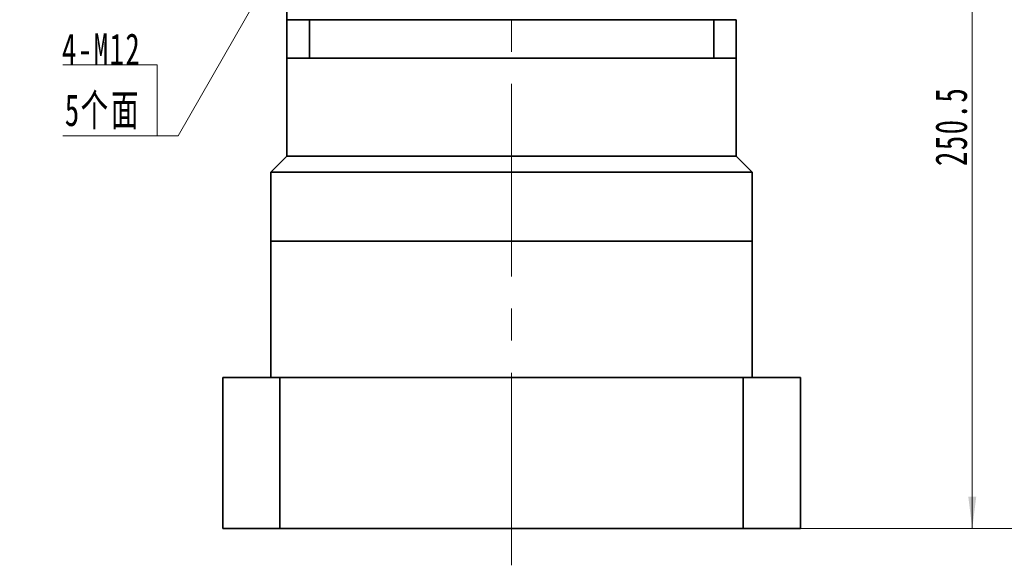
# Model space of a CAD drawing. Header units: millimetres. Extents: x 3611 to 4831, y 145 to 1070.
# Tile 4 of 7: x 4335 to 4641, y 531 to 701. Entities that reach past the tile are written whole.
import ezdxf

# ---------------------------------------------------------------- set-up
doc = ezdxf.new("R2010")
doc.units = ezdxf.units.MM
doc.header["$LTSCALE"] = 5
doc.linetypes.add('点画线', pattern=[18, 12, -2, 2, -2])
doc.layers.get('0').update_dxf_attribs({"lineweight": 18})
for name, color, linetype, lineweight in [('EB0', 7, 'Continuous', 35), ('中心线层', 1, '点画线', 18), ('尺寸线层', 3, 'Continuous', 18), ('粗实线层', 7, 'Continuous', 35)]:
    doc.layers.add(name, color=color, linetype=linetype, lineweight=lineweight)
doc.styles.add('标准', font='txt', dxfattribs={"width": 0.667})
doc.dimstyles.new('a4-1-1.5', dxfattribs={"dimtxt": 4.5, "dimasz": 4.5, "dimexe": 2.25, "dimexo": 0, "dimgap": 0.75, "dimtad": 1, "dimdec": 3, "dimdsep": 46, "dimtxsty": '标准', "dimblk": '_CAXARROW', "dimcen": 0, "dimdle": 9, "dimazin": 2, "dimtfac": 0.707107, "dimtdec": 3, "dimtix": 1, "dimtmove": 2, "dimatfit": 3, "dimfxl": 0, "dimfrac": 2, "dimtolj": 1, "dimarcsym": 0})

# ---------------------------------------------------------------- blocks, each defined once
blk = doc.blocks.new('*X11')
at = {"layer": '尺寸线层', "linetype": 'Continuous'}
for points in [[(4661.93, 877.51), (4663.17, 867.61), (4660.69, 867.61)], [(4661.93, 542.01), (4663.17, 551.91), (4660.69, 551.91)]]:
    blk.add_hatch(color=0, dxfattribs=at).paths.add_polyline_path(points, flags=0)
at = {"layer": '尺寸线层', "color": 0, "linetype": 'Continuous'}
for p, q in [((4572.9, 877.51), (4666.88, 877.51)), ((4661.93, 877.51), (4661.93, 542.01)), ((4577.9, 542.01), (4666.88, 542.01))]:
    blk.add_line(p, q, dxfattribs=at)
at = {"layer": '尺寸线层', "color": 0, "insert": (4655.41, 709.76), "char_height": 9.9, "width": 48.4389, "attachment_point": 5, "rotation": 90, "line_spacing_factor": 1.15057, "style": '标准'}
blk.add_mtext('\\T1.1;335.5', dxfattribs=at)
blk = doc.blocks.new('_CAXARROW')
blk.add_hatch(color=0).paths.add_polyline_path([(0, 0), (-1, 0.125), (-1, -0.125)], flags=0)
blk = doc.blocks.new('*X12')
at = {"layer": '尺寸线层', "linetype": 'Continuous'}
for points in [[(4631.44, 792.51), (4632.68, 782.61), (4630.2, 782.61)], [(4631.44, 542.01), (4632.68, 551.91), (4630.2, 551.91)]]:
    blk.add_hatch(color=0, dxfattribs=at).paths.add_polyline_path(points, flags=0)
at = {"layer": '尺寸线层', "color": 0, "linetype": 'Continuous'}
for p, q in [((4575.9, 792.51), (4636.39, 792.51)), ((4631.44, 792.51), (4631.44, 542.01)), ((4576.9, 542.01), (4636.39, 542.01))]:
    blk.add_line(p, q, dxfattribs=at)
at = {"layer": '尺寸线层', "color": 0, "insert": (4624.92, 667.26), "char_height": 9.9, "width": 48.5856, "attachment_point": 5, "rotation": 90, "line_spacing_factor": 1.15057, "style": '标准'}
blk.add_mtext('\\T1.1;250.5', dxfattribs=at)
blk = doc.blocks.new('*X19')
at = {"layer": '尺寸线层', "linetype": 'Continuous'}
blk.add_hatch(color=0, dxfattribs=at).paths.add_polyline_path([(39.19, 56.94), (35.35, 47.73), (33.2, 48.96)], flags=0)
at = {"layer": '尺寸线层', "color": 0, "linetype": 'Continuous'}
blk.add_line((39.19, 56.94), (6.6, 0), dxfattribs=at)
at = {"layer": '尺寸线层', "color": 0}
for p, q in [((0, 22.12), (-29.39, 22.12)), ((0, 0), (0, 22.12)), ((0, 0), (-29.39, 0)), ((6.6, 0), (0, 0))]:
    blk.add_line(p, q, dxfattribs=at)
at = {"layer": '尺寸线层', "color": 0, "insert": (-4.95, 1.98), "char_height": 9.9, "width": 48.8791, "attachment_point": 9, "line_spacing_factor": 1.15057, "style": '标准'}
blk.add_mtext('\\T1.1;4-M12\\P5个面', dxfattribs=at)

msp = doc.modelspace()

# ---------------------------------------------------------------- linework, layer by layer
at = {"layer": 'EB0', "linetype": 'Continuous', "lineweight": 35}
for p, q in [((4417.8977, 700.5091), (4557.8977, 700.5091)), ((4417.8977, 688.5091), (4417.8977, 658.0091)), ((4557.8977, 688.5091), (4557.8977, 658.0091)), ((4412.8977, 653.0091), (4417.8977, 658.0091)), ((4562.8977, 653.0091), (4557.8977, 658.0091)), ((4412.8977, 631.5091), (4412.8977, 653.0091)), ((4562.8977, 631.5091), (4562.8977, 653.0091)), ((4562.8977, 631.5091), (4412.8977, 631.5091)), ((4397.8977, 589.0091), (4397.8977, 542.0091)), ((4577.8977, 589.0091), (4397.8977, 589.0091)), ((4577.8977, 589.0091), (4577.8977, 542.0091)), ((4397.8977, 542.0091), (4577.8977, 542.0091))]:
    msp.add_line(p, q, dxfattribs=at)
at = {"layer": 'EB0'}
for p, q in [((4412.8977, 631.5091), (4412.8977, 589.0091)), ((4562.8977, 631.5091), (4562.8977, 589.0091))]:
    msp.add_line(p, q, dxfattribs=at)
at = {"layer": '中心线层'}
msp.add_line((4487.8977, 530.5314), (4487.8977, 880.5091), dxfattribs=at)
at = {"layer": '粗实线层'}
for p, q in [((4417.8977, 700.5091), (4417.8977, 707.5091)), ((4417.8977, 700.5091), (4417.8977, 688.5091)), ((4424.8977, 700.5091), (4424.8977, 688.5091)), ((4550.8977, 700.5091), (4550.8977, 688.5091)), ((4557.8977, 700.5091), (4557.8977, 688.5091)), ((4557.8977, 688.5091), (4417.8977, 688.5091)), ((4417.8977, 658.0091), (4557.8977, 658.0091)), ((4412.8977, 653.0091), (4562.8977, 653.0091)), ((4412.8977, 631.5091), (4562.8977, 631.5091)), ((4412.8977, 589.0091), (4412.8977, 631.5091)), ((4562.8977, 631.5091), (4562.8977, 589.0091)), ((4415.6896, 542.0091), (4415.6896, 589.0091)), ((4560.1057, 542.0091), (4560.1057, 589.0091))]:
    msp.add_line(p, q, dxfattribs=at)

# ---------------------------------------------------------------- block references
at = {"layer": '尺寸线层'}
msp.add_blockref('*X19', (4377.4649, 664.3268), dxfattribs=at)

# ---------------------------------------------------------------- dimensions: what is measured, and where the dimension line sits
for base, p1, p2, picture, middle in [((4661.9301, 542.0091), (4572.8977, 877.5091), (4577.8977, 542.0091), '*X11', (4655.4126, 709.7591)), ((4631.4381, 542.0091), (4575.8977, 792.5091), (4576.8977, 542.0091), '*X12', (4624.9206, 667.2591))]:
    dim = msp.add_linear_dim(base=base, p1=p1, p2=p2, angle=270, dimstyle='a4-1-1.5', override={"dimsah": 1, "dimtfill": 1, "dimtzin": 8}, dxfattribs=at)
    dim.commit()
    dim.dimension.update_dxf_attribs({"geometry": picture, "text_midpoint": middle})

doc.saveas('drawing.dxf')
